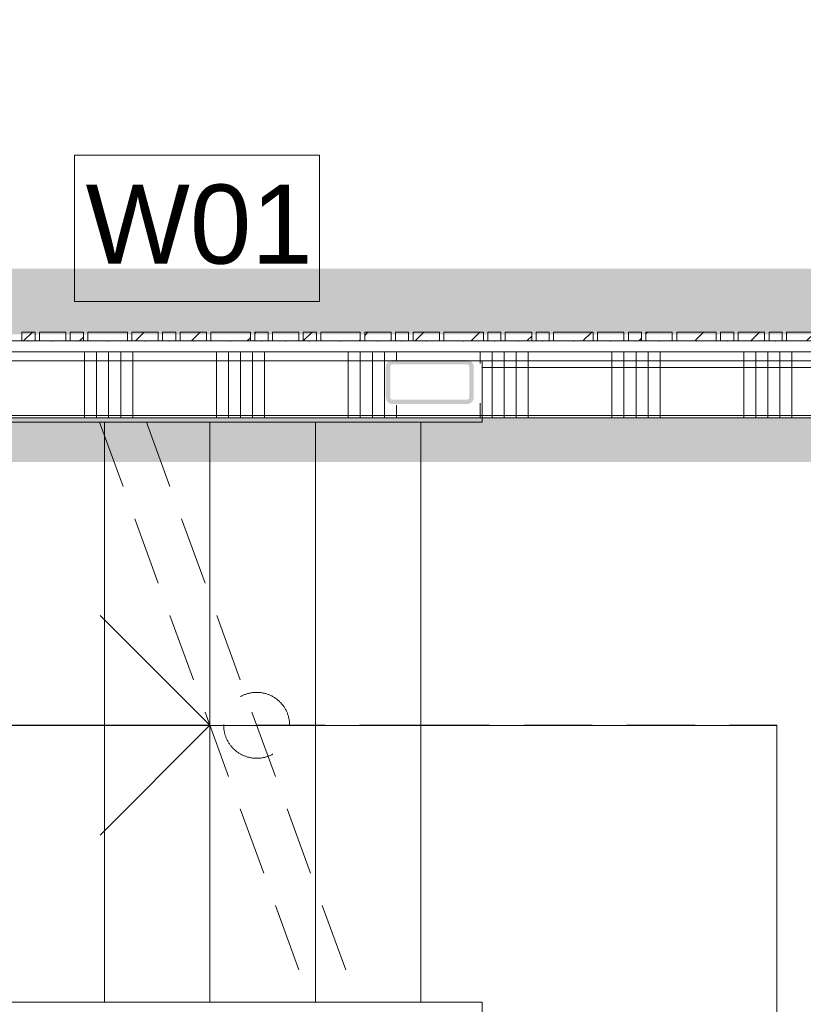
# Model space of a CAD drawing. Header units: millimetres. Extents: x -850 to 154668, y -24973 to 71030.
# Tile 193 of 212: x 77252 to 79036, y 13766 to 16008. Entities that reach past the tile are written whole.
import ezdxf

# ---------------------------------------------------------------- set-up
doc = ezdxf.new("R2010")
doc.units = ezdxf.units.MM
doc.header["$MEASUREMENT"] = 0
doc.linetypes.add('B0701', pattern=[234.119993, 155.999994, -78.119999])
doc.linetypes.add('B0703', pattern=[468.700004, 312.5, -156.200004])
for name, color, linetype in [('Info Wandafwerking aanduiding', 7, 'Continuous'), ('Info Wandafwerking aanduiding Doorsnede-arcering', 7, 'Continuous'), ('New_22 NC Binnenwanden', 7, 'Continuous'), ('New_22 NC Binnenwanden Doorsnede-arcering', 7, 'Continuous'), ('New_23 Vloeren', 7, 'Continuous'), ('New_24 Trappen', 7, 'Continuous'), ('New_Info Wandafwerking aanduiding', 7, 'Continuous'), ('New_Info Wandafwerking aanduiding Doorsnede-arcering', 7, 'Continuous'), ('New_Z Ruimtefuncties Zone omranding', 7, 'Continuous'), ('S-COLS-____-OTLN.RVT S', 7, 'Continuous'), ('S-COLS-____-OTLN.RVT S Doorsnede-arcering', 7, 'Continuous')]:
    doc.layers.add(name, color=color, linetype=linetype)
doc.styles.add('GENERATED_STYLE_1', font='txt')
doc.linetypes.add('Regenwater', pattern='A,0,[1,UO-721 _wandafwerkingen 1e verdieping_2022-06-211.Shx,S=11.404762,R=0,X=0,Y=0.005006],-1499.5,0', length=1499.5)
pattern_1 = [(45, (0, 0), (-63.63961, 63.63961), [])]

# ---------------------------------------------------------------- blocks, each defined once
blk = doc.blocks.new('Slab_4_2', base_point=(42240, 24215))
at = {"layer": 'New_23 Vloeren', "color": 1, "linetype": 'Continuous', "lineweight": 0, "flags": 128}
blk.add_lwpolyline([(73188.6, 11980), (73188.6, 11951.3, 0.414214), (74268, 10871.9), (79555, 10871.9, 0.414214), (80634.4, 11951.3), (80634.4, 14151.3, 0.417125), (79544.2, 15230.7), (74268, 15230.7, 0.414214), (73188.6, 14151.3)], format="xyb", close=True, dxfattribs=at)
blk = doc.blocks.new('Stair_2_2')
at = {"layer": 'New_24 Trappen', "color": 7, "linetype": 'B0701', "lineweight": 0}
for p, q in [((79305.1, 15231.3), (78305.1, 15231.3)), ((78305.1, 15231.3), (78305.1, 15091.3)), ((77434.4, 15091.3), (77914.4, 13771.3)), ((77685.3, 15091.3), (77540.8, 15091.3)), ((77540.8, 15091.3), (78020.9, 13771.3)), ((77685.3, 14693.9), (77685.3, 15091.3)), ((77685.3, 15091.3), (77685.3, 14693.9)), ((77925.3, 15091.3), (77685.3, 15091.3)), ((77925.3, 14033.9), (77925.3, 15091.3)), ((77925.3, 15091.3), (77925.3, 14033.9)), ((78165.3, 15091.3), (77925.3, 15091.3)), ((78165.3, 13771.3), (78165.3, 15091.3)), ((78165.3, 15091.3), (78165.3, 13771.3)), ((78305.1, 15091.3), (78165.3, 15091.3)), ((77791.7, 14401.3), (78165.3, 14401.3)), ((78165.3, 14401.3), (78975.1, 14401.3)), ((78975.1, 14401.3), (78975.1, 11700.5)), ((78020.9, 13771.3), (78165.3, 13771.3)), ((78165.3, 13771.3), (78305.1, 13771.3)), ((78305.1, 13771.3), (78305.1, 12331.3))]:
    blk.add_line(p, q, dxfattribs=at)
at = {"layer": 'New_24 Trappen', "color": 7, "linetype": 'Continuous', "lineweight": 0}
for p, q in [((77434.4, 15091.3), (75765.3, 15091.2)), ((77434.4, 15091.3), (77205.3, 15091.3)), ((77445.3, 13771.3), (77445.3, 15061.3)), ((77445.3, 15061.3), (77445.3, 13771.3)), ((77435.3, 14651.3), (77685.3, 14401.3)), ((76005.3, 14401.3), (77685.3, 14401.3)), ((77685.3, 14401.3), (77435.3, 14151.3)), ((77685.3, 13771.3), (77685.3, 14401.3)), ((77685.3, 14401.3), (77685.3, 13771.3)), ((75765.3, 13771.2), (77914.4, 13771.3)), ((77205.3, 13771.3), (77445.3, 13771.3)), ((77445.3, 13771.3), (77685.3, 13771.3)), ((77685.3, 13771.3), (77914.4, 13771.3))]:
    blk.add_line(p, q, dxfattribs=at)
at = {"layer": 'New_24 Trappen', "color": 7, "linetype": 'B0701', "lineweight": 0}
for start, end in [(0, 180), (180, 0)]:
    blk.add_arc((77791.7, 14401.3), 75, start, end, dxfattribs=at)
blk = doc.blocks.new('Stair_3_2')
at = {"layer": 'New_24 Trappen', "color": 7, "linetype": 'Continuous', "lineweight": 0}
for p, q in [((79305.1, 15215.7), (78305.1, 15215.7)), ((78305.1, 15215.7), (78305.1, 15091.2)), ((79305.1, 15215.7), (78305.1, 15215.7)), ((78305.1, 15215.7), (78305.1, 15091.2)), ((78165.3, 15091.2), (75765.3, 15091.2)), ((77445.3, 15091.2), (77205.3, 15091.2)), ((77445.3, 13771.2), (77445.3, 15091.2)), ((77445.3, 15091.2), (77445.3, 13771.2)), ((77685.3, 15091.2), (77445.3, 15091.2)), ((77685.3, 13771.2), (77685.3, 15091.2)), ((77685.3, 15091.2), (77685.3, 13771.2)), ((77925.3, 15091.2), (77685.3, 15091.2)), ((77925.3, 13771.2), (77925.3, 15091.2)), ((77925.3, 15091.2), (77925.3, 13771.2)), ((78165.3, 15091.2), (77925.3, 15091.2)), ((78305.1, 15091.2), (78165.3, 15091.2)), ((78165.3, 15091.2), (78165.3, 13771.2)), ((78165.3, 13771.2), (78165.3, 15091.2)), ((78165.3, 15091.2), (78165.3, 13771.2)), ((78305.1, 15091.2), (78165.3, 15091.2)), ((76005.3, 14400.6), (78165.3, 14400.6)), ((78165.3, 14400.6), (78975.1, 14400.6)), ((78975.1, 14400.6), (78975.1, 11699.8)), ((75765.3, 13771.2), (78165.3, 13771.2)), ((77205.3, 13771.2), (77445.3, 13771.2)), ((77445.3, 13771.2), (77685.3, 13771.2)), ((77685.3, 13771.2), (77925.3, 13771.2)), ((77925.3, 13771.2), (78165.3, 13771.2)), ((78165.3, 13771.2), (78305.1, 13771.2)), ((78165.3, 13771.2), (78305.1, 13771.2)), ((78305.1, 13771.2), (78305.1, 12331.2)), ((78305.1, 13771.2), (78305.1, 12331.2))]:
    blk.add_line(p, q, dxfattribs=at)
blk = doc.blocks.new('Curtain Wall_101_2')
at = {"layer": 'New_22 NC Binnenwanden Doorsnede-arcering', "linetype": 'Continuous', "lineweight": 0, "true_color": 0x000000}
h = blk.add_hatch(dxfattribs=at)
h.set_pattern_fill('310_Naaldhout__01__0002', color=18, style=0, pattern_type=2)
h.set_pattern_definition(pattern_1)
h.paths.add_polyline_path([(77257.5, 15296.3), (77257.5, 15276.3), (77287.5, 15276.3), (77287.5, 15296.3)])
h = blk.add_hatch(dxfattribs=at)
h.set_pattern_fill('310_Naaldhout__01__0002', color=18, style=0, pattern_type=2)
h.set_pattern_definition(pattern_1)
h.paths.add_polyline_path([(77297.5, 15296.3), (77297.5, 15276.3), (77357.5, 15276.3), (77357.5, 15296.3)])
h = blk.add_hatch(dxfattribs=at)
h.set_pattern_fill('310_Naaldhout__01__0002', color=18, style=0, pattern_type=2)
h.set_pattern_definition(pattern_1)
h.paths.add_polyline_path([(77367.5, 15296.3), (77367.5, 15276.3), (77397.5, 15276.3), (77397.5, 15296.3)])
h = blk.add_hatch(dxfattribs=at)
h.set_pattern_fill('310_Naaldhout__01__0002', color=18, style=0, pattern_type=2)
h.set_pattern_definition(pattern_1)
h.paths.add_polyline_path([(77407.5, 15296.3), (77407.5, 15276.3), (77497.5, 15276.3), (77497.5, 15296.3)])
h = blk.add_hatch(dxfattribs=at)
h.set_pattern_fill('310_Naaldhout__01__0002', color=18, style=0, pattern_type=2)
h.set_pattern_definition(pattern_1)
h.paths.add_polyline_path([(77507.5, 15296.3), (77507.5, 15276.3), (77567.5, 15276.3), (77567.5, 15296.3)])
h = blk.add_hatch(dxfattribs=at)
h.set_pattern_fill('310_Naaldhout__01__0002', color=18, style=0, pattern_type=2)
h.set_pattern_definition(pattern_1)
h.paths.add_polyline_path([(77577.5, 15296.3), (77577.5, 15276.3), (77607.5, 15276.3), (77607.5, 15296.3)])
h = blk.add_hatch(dxfattribs=at)
h.set_pattern_fill('310_Naaldhout__01__0002', color=18, style=0, pattern_type=2)
h.set_pattern_definition(pattern_1)
h.paths.add_polyline_path([(77617.5, 15296.3), (77617.5, 15276.3), (77677.5, 15276.3), (77677.5, 15296.3)])
h = blk.add_hatch(dxfattribs=at)
h.set_pattern_fill('310_Naaldhout__01__0002', color=18, style=0, pattern_type=2)
h.set_pattern_definition(pattern_1)
h.paths.add_polyline_path([(77687.5, 15296.3), (77687.5, 15276.3), (77777.5, 15276.3), (77777.5, 15296.3)])
h = blk.add_hatch(dxfattribs=at)
h.set_pattern_fill('310_Naaldhout__01__0002', color=18, style=0, pattern_type=2)
h.set_pattern_definition(pattern_1)
h.paths.add_polyline_path([(77787.5, 15296.3), (77787.5, 15276.3), (77817.5, 15276.3), (77817.5, 15296.3)])
h = blk.add_hatch(dxfattribs=at)
h.set_pattern_fill('310_Naaldhout__01__0002', color=18, style=0, pattern_type=2)
h.set_pattern_definition(pattern_1)
h.paths.add_polyline_path([(77827.5, 15296.3), (77827.5, 15276.3), (77887.5, 15276.3), (77887.5, 15296.3)])
h = blk.add_hatch(dxfattribs=at)
h.set_pattern_fill('310_Naaldhout__01__0002', color=18, style=0, pattern_type=2)
h.set_pattern_definition(pattern_1)
h.paths.add_polyline_path([(77897.5, 15296.3), (77897.5, 15276.3), (77927.5, 15276.3), (77927.5, 15296.3)])
h = blk.add_hatch(dxfattribs=at)
h.set_pattern_fill('310_Naaldhout__01__0002', color=18, style=0, pattern_type=2)
h.set_pattern_definition(pattern_1)
h.paths.add_polyline_path([(77937.5, 15296.3), (77937.5, 15276.3), (78027.5, 15276.3), (78027.5, 15296.3)])
h = blk.add_hatch(dxfattribs=at)
h.set_pattern_fill('310_Naaldhout__01__0002', color=18, style=0, pattern_type=2)
h.set_pattern_definition(pattern_1)
h.paths.add_polyline_path([(78037.5, 15296.3), (78037.5, 15276.3), (78097.5, 15276.3), (78097.5, 15296.3)])
h = blk.add_hatch(dxfattribs=at)
h.set_pattern_fill('310_Naaldhout__01__0002', color=18, style=0, pattern_type=2)
h.set_pattern_definition(pattern_1)
h.paths.add_polyline_path([(78107.5, 15296.3), (78107.5, 15276.3), (78137.5, 15276.3), (78137.5, 15296.3)])
h = blk.add_hatch(dxfattribs=at)
h.set_pattern_fill('310_Naaldhout__01__0002', color=18, style=0, pattern_type=2)
h.set_pattern_definition(pattern_1)
h.paths.add_polyline_path([(78147.5, 15296.3), (78147.5, 15276.3), (78207.5, 15276.3), (78207.5, 15296.3)])
h = blk.add_hatch(dxfattribs=at)
h.set_pattern_fill('310_Naaldhout__01__0002', color=18, style=0, pattern_type=2)
h.set_pattern_definition(pattern_1)
h.paths.add_polyline_path([(78217.5, 15296.3), (78217.5, 15276.3), (78307.5, 15276.3), (78307.5, 15296.3)])
h = blk.add_hatch(dxfattribs=at)
h.set_pattern_fill('310_Naaldhout__01__0002', color=18, style=0, pattern_type=2)
h.set_pattern_definition(pattern_1)
h.paths.add_polyline_path([(78317.5, 15296.3), (78317.5, 15276.3), (78347.5, 15276.3), (78347.5, 15296.3)])
h = blk.add_hatch(dxfattribs=at)
h.set_pattern_fill('310_Naaldhout__01__0002', color=18, style=0, pattern_type=2)
h.set_pattern_definition(pattern_1)
h.paths.add_polyline_path([(78357.5, 15296.3), (78357.5, 15276.3), (78417.5, 15276.3), (78417.5, 15296.3)])
h = blk.add_hatch(dxfattribs=at)
h.set_pattern_fill('310_Naaldhout__01__0002', color=18, style=0, pattern_type=2)
h.set_pattern_definition(pattern_1)
h.paths.add_polyline_path([(78427.5, 15296.3), (78427.5, 15276.3), (78457.5, 15276.3), (78457.5, 15296.3)])
h = blk.add_hatch(dxfattribs=at)
h.set_pattern_fill('310_Naaldhout__01__0002', color=18, style=0, pattern_type=2)
h.set_pattern_definition(pattern_1)
h.paths.add_polyline_path([(78467.5, 15296.3), (78467.5, 15276.3), (78557.5, 15276.3), (78557.5, 15296.3)])
h = blk.add_hatch(dxfattribs=at)
h.set_pattern_fill('310_Naaldhout__01__0002', color=18, style=0, pattern_type=2)
h.set_pattern_definition(pattern_1)
h.paths.add_polyline_path([(78567.5, 15296.3), (78567.5, 15276.3), (78627.5, 15276.3), (78627.5, 15296.3)])
h = blk.add_hatch(dxfattribs=at)
h.set_pattern_fill('310_Naaldhout__01__0002', color=18, style=0, pattern_type=2)
h.set_pattern_definition(pattern_1)
h.paths.add_polyline_path([(78637.5, 15296.3), (78637.5, 15276.3), (78667.5, 15276.3), (78667.5, 15296.3)])
h = blk.add_hatch(dxfattribs=at)
h.set_pattern_fill('310_Naaldhout__01__0002', color=18, style=0, pattern_type=2)
h.set_pattern_definition(pattern_1)
h.paths.add_polyline_path([(78677.5, 15296.3), (78677.5, 15276.3), (78737.5, 15276.3), (78737.5, 15296.3)])
h = blk.add_hatch(dxfattribs=at)
h.set_pattern_fill('310_Naaldhout__01__0002', color=18, style=0, pattern_type=2)
h.set_pattern_definition(pattern_1)
h.paths.add_polyline_path([(78747.5, 15296.3), (78747.5, 15276.3), (78837.5, 15276.3), (78837.5, 15296.3)])
h = blk.add_hatch(dxfattribs=at)
h.set_pattern_fill('310_Naaldhout__01__0002', color=18, style=0, pattern_type=2)
h.set_pattern_definition(pattern_1)
h.paths.add_polyline_path([(78847.5, 15296.3), (78847.5, 15276.3), (78877.5, 15276.3), (78877.5, 15296.3)])
h = blk.add_hatch(dxfattribs=at)
h.set_pattern_fill('310_Naaldhout__01__0002', color=18, style=0, pattern_type=2)
h.set_pattern_definition(pattern_1)
h.paths.add_polyline_path([(78887.5, 15296.3), (78887.5, 15276.3), (78947.5, 15276.3), (78947.5, 15296.3)])
h = blk.add_hatch(dxfattribs=at)
h.set_pattern_fill('310_Naaldhout__01__0002', color=18, style=0, pattern_type=2)
h.set_pattern_definition(pattern_1)
h.paths.add_polyline_path([(78957.5, 15296.3), (78957.5, 15276.3), (78987.5, 15276.3), (78987.5, 15296.3)])
h = blk.add_hatch(dxfattribs=at)
h.set_pattern_fill('310_Naaldhout__01__0002', color=18, style=0, pattern_type=2)
h.set_pattern_definition(pattern_1)
h.paths.add_polyline_path([(78997.5, 15296.3), (78997.5, 15276.3), (79087.5, 15276.3), (79087.5, 15296.3)])
at = {"layer": 'New_22 NC Binnenwanden', "color": 7, "linetype": 'Continuous', "lineweight": 0}
for p, q in [((77257.5, 15296.3), (77257.5, 15276.3)), ((77287.5, 15296.3), (77257.5, 15296.3)), ((77287.5, 15296.3), (77287.5, 15276.3)), ((77297.5, 15296.3), (77297.5, 15276.3)), ((77357.5, 15296.3), (77297.5, 15296.3)), ((77357.5, 15296.3), (77357.5, 15276.3)), ((77367.5, 15296.3), (77367.5, 15276.3)), ((77397.5, 15296.3), (77367.5, 15296.3)), ((77397.5, 15296.3), (77397.5, 15276.3)), ((77407.5, 15296.3), (77407.5, 15276.3)), ((77497.5, 15296.3), (77407.5, 15296.3)), ((77497.5, 15296.3), (77497.5, 15276.3)), ((77507.5, 15296.3), (77507.5, 15276.3)), ((77567.5, 15296.3), (77507.5, 15296.3)), ((77567.5, 15296.3), (77567.5, 15276.3)), ((77577.5, 15296.3), (77577.5, 15276.3)), ((77607.5, 15296.3), (77577.5, 15296.3)), ((77607.5, 15296.3), (77607.5, 15276.3)), ((77617.5, 15296.3), (77617.5, 15276.3)), ((77677.5, 15296.3), (77617.5, 15296.3)), ((77677.5, 15296.3), (77677.5, 15276.3)), ((77687.5, 15296.3), (77687.5, 15276.3)), ((77777.5, 15296.3), (77687.5, 15296.3)), ((77777.5, 15296.3), (77777.5, 15276.3)), ((77787.5, 15296.3), (77787.5, 15276.3)), ((77817.5, 15296.3), (77787.5, 15296.3)), ((77817.5, 15296.3), (77817.5, 15276.3)), ((77827.5, 15296.3), (77827.5, 15276.3)), ((77887.5, 15296.3), (77827.5, 15296.3)), ((77887.5, 15296.3), (77887.5, 15276.3)), ((77897.5, 15296.3), (77897.5, 15276.3)), ((77927.5, 15296.3), (77897.5, 15296.3)), ((77927.5, 15296.3), (77927.5, 15276.3)), ((77937.5, 15296.3), (77937.5, 15276.3)), ((78027.5, 15296.3), (77937.5, 15296.3)), ((78027.5, 15296.3), (78027.5, 15276.3)), ((78037.5, 15296.3), (78037.5, 15276.3)), ((78097.5, 15296.3), (78037.5, 15296.3)), ((78097.5, 15296.3), (78097.5, 15276.3)), ((78107.5, 15296.3), (78107.5, 15276.3)), ((78137.5, 15296.3), (78107.5, 15296.3)), ((78137.5, 15296.3), (78137.5, 15276.3)), ((78147.5, 15296.3), (78147.5, 15276.3)), ((78207.5, 15296.3), (78147.5, 15296.3)), ((78207.5, 15296.3), (78207.5, 15276.3)), ((78217.5, 15296.3), (78217.5, 15276.3)), ((78307.5, 15296.3), (78217.5, 15296.3)), ((78307.5, 15296.3), (78307.5, 15276.3)), ((78317.5, 15296.3), (78317.5, 15276.3)), ((78347.5, 15296.3), (78317.5, 15296.3)), ((78347.5, 15296.3), (78347.5, 15276.3)), ((78357.5, 15296.3), (78357.5, 15276.3)), ((78417.5, 15296.3), (78357.5, 15296.3)), ((78417.5, 15296.3), (78417.5, 15276.3)), ((78427.5, 15296.3), (78427.5, 15276.3)), ((78457.5, 15296.3), (78427.5, 15296.3)), ((78457.5, 15296.3), (78457.5, 15276.3)), ((78467.5, 15296.3), (78467.5, 15276.3)), ((78557.5, 15296.3), (78467.5, 15296.3)), ((78557.5, 15296.3), (78557.5, 15276.3)), ((78567.5, 15296.3), (78567.5, 15276.3)), ((78627.5, 15296.3), (78567.5, 15296.3)), ((78627.5, 15296.3), (78627.5, 15276.3)), ((78637.5, 15296.3), (78637.5, 15276.3)), ((78667.5, 15296.3), (78637.5, 15296.3)), ((78667.5, 15296.3), (78667.5, 15276.3)), ((78677.5, 15296.3), (78677.5, 15276.3)), ((78737.5, 15296.3), (78677.5, 15296.3)), ((78737.5, 15296.3), (78737.5, 15276.3)), ((78747.5, 15296.3), (78747.5, 15276.3)), ((78837.5, 15296.3), (78747.5, 15296.3)), ((78837.5, 15296.3), (78837.5, 15276.3)), ((78847.5, 15296.3), (78847.5, 15276.3)), ((78877.5, 15296.3), (78847.5, 15296.3)), ((78877.5, 15296.3), (78877.5, 15276.3)), ((78887.5, 15296.3), (78887.5, 15276.3)), ((78947.5, 15296.3), (78887.5, 15296.3)), ((78947.5, 15296.3), (78947.5, 15276.3)), ((78957.5, 15296.3), (78957.5, 15276.3)), ((78987.5, 15296.3), (78957.5, 15296.3)), ((78987.5, 15296.3), (78987.5, 15276.3)), ((78997.5, 15296.3), (78997.5, 15276.3)), ((79087.5, 15296.3), (78997.5, 15296.3)), ((77287.5, 15276.3), (77257.5, 15276.3)), ((77357.5, 15276.3), (77297.5, 15276.3)), ((77397.5, 15276.3), (77367.5, 15276.3)), ((77497.5, 15276.3), (77407.5, 15276.3)), ((77567.5, 15276.3), (77507.5, 15276.3)), ((77607.5, 15276.3), (77577.5, 15276.3)), ((77677.5, 15276.3), (77617.5, 15276.3)), ((77777.5, 15276.3), (77687.5, 15276.3)), ((77817.5, 15276.3), (77787.5, 15276.3)), ((77887.5, 15276.3), (77827.5, 15276.3)), ((77927.5, 15276.3), (77897.5, 15276.3)), ((78027.5, 15276.3), (77937.5, 15276.3)), ((78097.5, 15276.3), (78037.5, 15276.3)), ((78137.5, 15276.3), (78107.5, 15276.3)), ((78207.5, 15276.3), (78147.5, 15276.3)), ((78307.5, 15276.3), (78217.5, 15276.3)), ((78347.5, 15276.3), (78317.5, 15276.3)), ((78417.5, 15276.3), (78357.5, 15276.3)), ((78457.5, 15276.3), (78427.5, 15276.3)), ((78557.5, 15276.3), (78467.5, 15276.3)), ((78627.5, 15276.3), (78567.5, 15276.3)), ((78667.5, 15276.3), (78637.5, 15276.3)), ((78737.5, 15276.3), (78677.5, 15276.3)), ((78837.5, 15276.3), (78747.5, 15276.3)), ((78877.5, 15276.3), (78847.5, 15276.3)), ((78947.5, 15276.3), (78887.5, 15276.3)), ((78987.5, 15276.3), (78957.5, 15276.3)), ((79087.5, 15276.3), (78997.5, 15276.3))]:
    blk.add_line(p, q, dxfattribs=at)
at = {"layer": 'New_22 NC Binnenwanden', "color": 9, "linetype": 'B0703', "lineweight": 0}
for p, q in [((77202.5, 15276.3), (77272.5, 15276.3)), ((77272.5, 15276.3), (77327.5, 15276.3)), ((77327.5, 15276.3), (77382.5, 15276.3)), ((77382.5, 15276.3), (77452.5, 15276.3)), ((77452.5, 15276.3), (77537.5, 15276.3)), ((77537.5, 15276.3), (77592.5, 15276.3)), ((77592.5, 15276.3), (77647.5, 15276.3)), ((77647.5, 15276.3), (77732.5, 15276.3)), ((77732.5, 15276.3), (77802.5, 15276.3)), ((77802.5, 15276.3), (77857.5, 15276.3)), ((77857.5, 15276.3), (77912.5, 15276.3)), ((77912.5, 15276.3), (77982.5, 15276.3)), ((77982.5, 15276.3), (78067.5, 15276.3)), ((78067.5, 15276.3), (78122.5, 15276.3)), ((78122.5, 15276.3), (78177.5, 15276.3)), ((78177.5, 15276.3), (78262.5, 15276.3)), ((78262.5, 15276.3), (78332.5, 15276.3)), ((78332.5, 15276.3), (78387.5, 15276.3)), ((78387.5, 15276.3), (78442.5, 15276.3)), ((78442.5, 15276.3), (78512.5, 15276.3)), ((78512.5, 15276.3), (78597.5, 15276.3)), ((78597.5, 15276.3), (78652.5, 15276.3)), ((78652.5, 15276.3), (78707.5, 15276.3)), ((78707.5, 15276.3), (78792.5, 15276.3)), ((78792.5, 15276.3), (78862.5, 15276.3)), ((78862.5, 15276.3), (78917.5, 15276.3)), ((78917.5, 15276.3), (78972.5, 15276.3)), ((78972.5, 15276.3), (79042.5, 15276.3))]:
    blk.add_line(p, q, dxfattribs=at)
at = {"layer": 'New_22 NC Binnenwanden', "color": 1, "linetype": 'Continuous', "lineweight": 0}
for p, q in [((77202.5, 15276.3), (77272.5, 15276.3)), ((77272.5, 15276.3), (77327.5, 15276.3)), ((77327.5, 15276.3), (77382.5, 15276.3)), ((77382.5, 15276.3), (77452.5, 15276.3)), ((77452.5, 15276.3), (77537.5, 15276.3)), ((77537.5, 15276.3), (77592.5, 15276.3)), ((77592.5, 15276.3), (77647.5, 15276.3)), ((77647.5, 15276.3), (77732.5, 15276.3)), ((77732.5, 15276.3), (77802.5, 15276.3)), ((77802.5, 15276.3), (77857.5, 15276.3)), ((77857.5, 15276.3), (77912.5, 15276.3)), ((77912.5, 15276.3), (77982.5, 15276.3)), ((77982.5, 15276.3), (78067.5, 15276.3)), ((78067.5, 15276.3), (78122.5, 15276.3)), ((78122.5, 15276.3), (78177.5, 15276.3)), ((78177.5, 15276.3), (78262.5, 15276.3)), ((78262.5, 15276.3), (78332.5, 15276.3)), ((78332.5, 15276.3), (78387.5, 15276.3)), ((78387.5, 15276.3), (78442.5, 15276.3)), ((78442.5, 15276.3), (78512.5, 15276.3)), ((78512.5, 15276.3), (78597.5, 15276.3)), ((78597.5, 15276.3), (78652.5, 15276.3)), ((78652.5, 15276.3), (78707.5, 15276.3)), ((78707.5, 15276.3), (78792.5, 15276.3)), ((78792.5, 15276.3), (78862.5, 15276.3)), ((78862.5, 15276.3), (78917.5, 15276.3)), ((78917.5, 15276.3), (78972.5, 15276.3)), ((78972.5, 15276.3), (79042.5, 15276.3))]:
    blk.add_line(p, q, dxfattribs=at)
at = {"layer": 'New_22 NC Binnenwanden', "color": 9, "linetype": 'B0703', "lineweight": 0}
for p in [(77272.5, 15276.3), (77327.5, 15276.3), (77382.5, 15276.3), (77452.5, 15276.3), (77537.5, 15276.3), (77592.5, 15276.3), (77647.5, 15276.3), (77732.5, 15276.3), (77802.5, 15276.3), (77857.5, 15276.3), (77912.5, 15276.3), (77982.5, 15276.3), (78067.5, 15276.3), (78122.5, 15276.3), (78177.5, 15276.3), (78262.5, 15276.3), (78332.5, 15276.3), (78387.5, 15276.3), (78442.5, 15276.3), (78512.5, 15276.3), (78597.5, 15276.3), (78652.5, 15276.3), (78707.5, 15276.3), (78792.5, 15276.3), (78862.5, 15276.3), (78917.5, 15276.3), (78972.5, 15276.3)]:
    blk.add_point(p, dxfattribs=at)
at = {"layer": 'New_22 NC Binnenwanden', "color": 1, "linetype": 'Continuous', "lineweight": 0}
for p in [(77272.5, 15276.3), (77327.5, 15276.3), (77382.5, 15276.3), (77452.5, 15276.3), (77537.5, 15276.3), (77592.5, 15276.3), (77647.5, 15276.3), (77732.5, 15276.3), (77802.5, 15276.3), (77857.5, 15276.3), (77912.5, 15276.3), (77982.5, 15276.3), (78067.5, 15276.3), (78122.5, 15276.3), (78177.5, 15276.3), (78262.5, 15276.3), (78332.5, 15276.3), (78387.5, 15276.3), (78442.5, 15276.3), (78512.5, 15276.3), (78597.5, 15276.3), (78652.5, 15276.3), (78707.5, 15276.3), (78792.5, 15276.3), (78862.5, 15276.3), (78917.5, 15276.3), (78972.5, 15276.3)]:
    blk.add_point(p, dxfattribs=at)
blk = doc.blocks.new('Wall_293_2', base_point=(75493.7, 15101.3))
at = {"layer": 'Info Wandafwerking aanduiding Doorsnede-arcering', "linetype": 'Continuous', "lineweight": 0, "true_color": 0xd21034}
blk.add_hatch(color=242, dxfattribs=at).paths.add_polyline_path([(75493.7, 15001.3), (79555, 15000.7), (79555, 15100.7), (75493.7, 15101.3)])
blk = doc.blocks.new('Column_17_2', base_point=(78185.6, 15182.7))
at = {"layer": 'S-COLS-____-OTLN.RVT S Doorsnede-arcering', "linetype": 'Continuous', "lineweight": 0, "true_color": 0x778488}
h = blk.add_hatch(color=8, dxfattribs=at)
h.paths.add_polyline_path([(78085.6, 15147.7, 0.414214), (78100.6, 15132.7), (78270.6, 15132.7, 0.414214), (78285.6, 15147.7), (78285.6, 15217.7, 0.414214), (78270.6, 15232.7), (78100.6, 15232.7, 0.414214), (78085.6, 15217.7)])
h.paths.add_polyline_path([(78270.6, 15142.7), (78100.6, 15142.7, -0.414214), (78095.6, 15147.7), (78095.6, 15217.7, -0.414214), (78100.6, 15222.7), (78270.6, 15222.7, -0.414214), (78275.6, 15217.7), (78275.6, 15147.7, -0.414214)], flags=0)
blk = doc.blocks.new('*X2589')
at = {"layer": 'New_22 NC Binnenwanden Doorsnede-arcering', "color": 254, "linetype": 'Continuous', "lineweight": 0, "true_color": 0xe9ebeb}
for p, q in [((77400, 15251.3), (77400, 15101.3)), ((77427.4, 15251.3), (77427.4, 15101.3)), ((77454.9, 15251.3), (77454.9, 15101.3)), ((77482.3, 15251.3), (77482.3, 15101.3)), ((77509.7, 15251.3), (77509.7, 15101.3)), ((77700, 15251.3), (77700, 15101.3)), ((77727.4, 15251.3), (77727.4, 15101.3)), ((77754.9, 15251.3), (77754.9, 15101.3)), ((77782.3, 15251.3), (77782.3, 15101.3)), ((77809.7, 15251.3), (77809.7, 15101.3)), ((78000, 15251.3), (78000, 15101.3)), ((78027.4, 15251.3), (78027.4, 15101.3)), ((78054.9, 15251.3), (78054.9, 15101.3)), ((78082.3, 15251.3), (78082.3, 15101.3)), ((78109.7, 15251.3), (78109.7, 15232.7)), ((78300, 15251.3), (78300, 15224.7)), ((78327.4, 15251.3), (78327.4, 15101.3)), ((78354.9, 15251.3), (78354.9, 15101.3)), ((78382.3, 15251.3), (78382.3, 15101.3)), ((78409.7, 15251.3), (78409.7, 15101.3)), ((78600, 15251.3), (78600, 15101.3)), ((78627.4, 15251.3), (78627.4, 15101.3)), ((78654.9, 15251.3), (78654.9, 15101.3)), ((78682.3, 15251.3), (78682.3, 15101.3)), ((78709.7, 15251.3), (78709.7, 15101.3)), ((78900, 15251.3), (78900, 15101.3)), ((78927.4, 15251.3), (78927.4, 15101.3)), ((78954.9, 15251.3), (78954.9, 15101.3)), ((78982.3, 15251.3), (78982.3, 15101.3)), ((79009.7, 15251.3), (79009.7, 15101.3)), ((78109.7, 15129.7), (78109.7, 15101.3)), ((78300, 15134.7), (78300, 15101.3))]:
    blk.add_line(p, q, dxfattribs=at)
blk = doc.blocks.new('Wall_513_2', base_point=(79555, 15251.3))
at = {"layer": 'New_22 NC Binnenwanden', "color": 8, "linetype": 'Continuous', "lineweight": 0, "true_color": 0x778488, "flags": 128}
for points in [[(79555, 15251.3), (75493.7, 15251.3)], [(75493.7, 15101.3), (79555, 15101.3)]]:
    blk.add_lwpolyline(points, dxfattribs=at)
at = {"layer": 'New_22 NC Binnenwanden', "color": 8, "lineweight": 0, "true_color": 0x778488}
blk.add_blockref('*X2589', (0, 0), dxfattribs=at)
blk = doc.blocks.new('Wall_600_2', base_point=(79560, 15366))
at = {"layer": 'New_Info Wandafwerking aanduiding Doorsnede-arcering', "linetype": 'Continuous', "lineweight": 0, "true_color": 0x99a3a6}
blk.add_hatch(color=253, dxfattribs=at).paths.add_polyline_path([(79560, 15441), (74268, 15441), (74268, 15291), (79560, 15291)])

msp = doc.modelspace()

# ---------------------------------------------------------------- linework, layer by layer
at = {"layer": 'New_Info Wandafwerking aanduiding', "color": 9, "linetype": 'Continuous', "lineweight": 0, "flags": 128}
msp.add_lwpolyline([(77377.4, 15698.8), (77934.3, 15698.8), (77934.3, 15366), (77377.4, 15366)], close=True, dxfattribs=at)
at = {"layer": 'New_Z Ruimtefuncties Zone omranding', "color": 41, "linetype": 'Continuous', "lineweight": 0, "true_color": 0xffeeaa, "flags": 128}
msp.add_lwpolyline([(74415, 8950.1), (87860, 8949.7), (87860, 4750), (89710, 4750), (89710, 17150), (89710, 21350), (87860, 21350), (87860, 17150), (80560, 17150), (74416.7, 17150), (74416.7, 15251.3), (79555, 15251.3), (79555, 15250.4, -0.414214), (80655.4, 14150), (80655, 14150), (80655, 11950), (80654.6, 11950, -0.414214), (79555, 10850.4), (74415, 10850.4)], format="xyb", close=True, dxfattribs=at)
msp.add_lwpolyline([(74314.7, 15106.3), (74314.7, 10996.3), (79575.1, 10996.3), (79575.1, 15106.3)], close=True, dxfattribs=at)

# ---------------------------------------------------------------- block references
at = {"layer": 'Info Wandafwerking aanduiding', "color": 1, "lineweight": 0}
msp.add_blockref('Wall_293_2', (75493.7, 15101.3), dxfattribs=at)
at = {"layer": 'New_22 NC Binnenwanden', "linetype": 'Continuous', "lineweight": 0}
msp.add_blockref('Curtain Wall_101_2', (0, 0), dxfattribs=at)
at = {"layer": 'New_22 NC Binnenwanden', "color": 8, "lineweight": 0, "true_color": 0x778488}
msp.add_blockref('Wall_513_2', (79555, 15251.3), dxfattribs=at)
at = {"layer": 'New_23 Vloeren', "color": 1, "linetype": 'Continuous', "lineweight": 0}
msp.add_blockref('Slab_4_2', (42240, 24215), dxfattribs=at)
at = {"layer": 'New_24 Trappen', "color": 7, "linetype": 'Regenwater', "lineweight": 0}
for name in ['Stair_2_2', 'Stair_3_2']:
    msp.add_blockref(name, (0, 0), dxfattribs=at)
at = {"layer": 'New_Info Wandafwerking aanduiding', "color": 1, "lineweight": 0}
msp.add_blockref('Wall_600_2', (79560, 15366), dxfattribs=at)
at = {"layer": 'S-COLS-____-OTLN.RVT S', "color": 3, "lineweight": 0}
msp.add_blockref('Column_17_2', (78185.6, 15182.7), dxfattribs=at)

# ---------------------------------------------------------------- texts
at = {"layer": 'New_Info Wandafwerking aanduiding', "color": 2, "linetype": 'Continuous', "lineweight": 0, "insert": (77402.4, 15449.7), "char_height": 180, "attachment_point": 7, "style": 'GENERATED_STYLE_1'}
msp.add_mtext('\\A1;{\\pql;\\fArial|b0|i0|c0|p38;W01}', dxfattribs=at)

doc.saveas('drawing.dxf')
